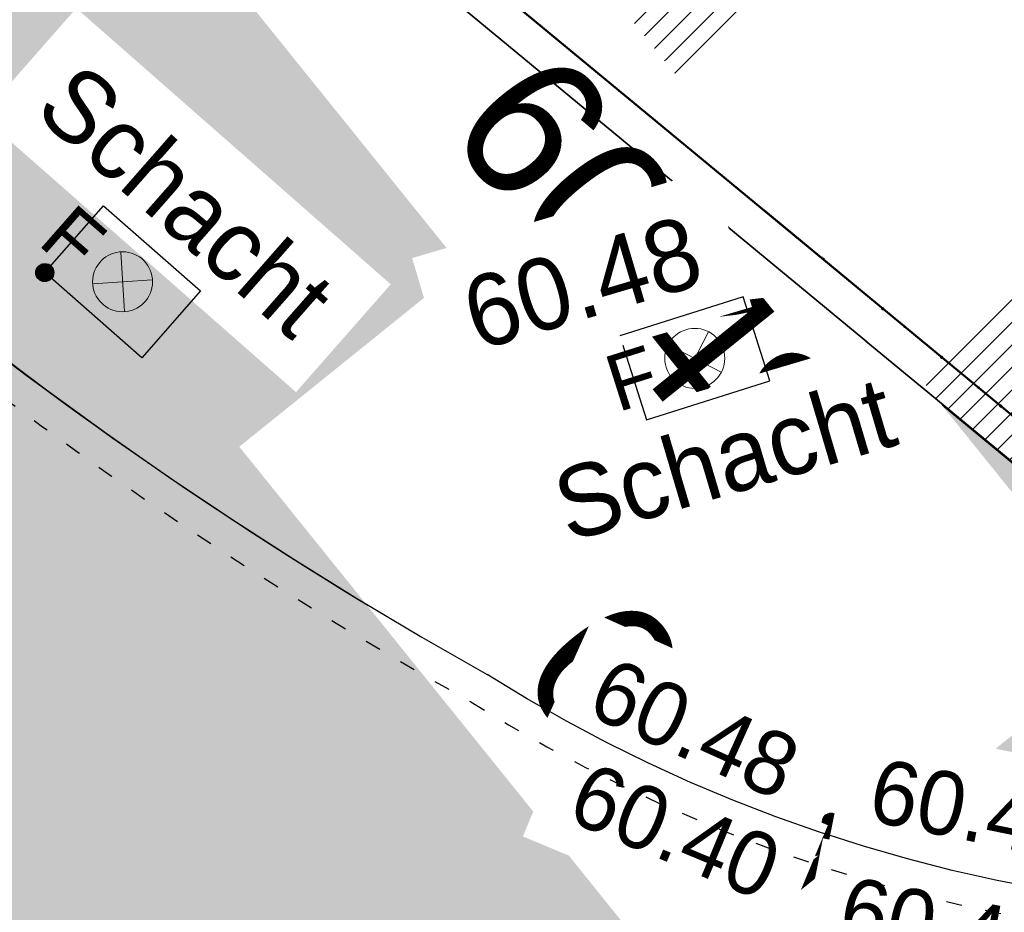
# Model space of a CAD drawing. Header units: millimetres. Extents: x 32365810 to 32368499, y 5620272 to 5622478.
# Tile 134 of 249: x 32366696 to 32366702, y 5620648 to 5620654. Entities that reach past the tile are written whole.
import ezdxf

# ---------------------------------------------------------------- set-up
doc = ezdxf.new("R2010")
doc.units = ezdxf.units.MM
for name, pattern in [('1000.100', [0]), ('1000.104', [0.22499999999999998, 0.075, -0.15]), ('1600.2013', [0, 0]), ('1600.2028', [0])]:
    doc.linetypes.add(name, pattern=pattern)
doc.layers.get('0').update_dxf_attribs({"color": 1, "linetype": 'CONTINUOUS'})
doc.layers.add('_K_Flurstücke_Grenzpunkte', color=251, linetype='CONTINUOUS', lineweight=50)
for name, color, linetype in [('_K_Höhen_ gemessen (NHN)', 251, 'CONTINUOUS'), ('_K_Topographie_ örtl. Aufnahme', 251, 'CONTINUOUS'), ('BESONDERE-VERKEHRSFLÄCHEN_FA', 40, 'CONTINUOUS'), ('STRASSENBEGRENZUNG_FA', 72, 'CONTINUOUS'), ('STRASSENBEGRENZUNG_GL', 7, 'CONTINUOUS'), ('STRASSENBEGRENZUNG_SW', 7, 'CONTINUOUS'), ('UMGR_BESONDERE-VERKEHRSFLÄCHEN', 7, 'CONTINUOUS'), ('UMGR_STRASSENVERKEHRSFLÄCHE', 7, 'CONTINUOUS')]:
    doc.layers.add(name, color=color, linetype=linetype)
for name, color, linetype, transparency in [('Beschriftung Topographie', 7, 'CONTINUOUS', 0.75), ('Flurstücke_Grenzpunkte', 11, 'CONTINUOUS', 0.75), ('Gebäude', 31, 'CONTINUOUS', 0.75), ('Höhen_ gemessen (NHN)', 7, 'CONTINUOUS', 0.75), ('Höhentexte_ gemessen (NHN)', 7, 'CONTINUOUS', 0.75), ('Symbole Topographie', 7, 'CONTINUOUS', 0.75), ('Topgraphie_ weitere örtliche Aufnahme', 7, 'CONTINUOUS', 0.75), ('Topographie_ örtl. Aufnahme', 7, 'CONTINUOUS', 0.75)]:
    doc.layers.add(name, color=color, linetype=linetype, transparency=transparency)
doc.layers.add('STRASSENVERKEHRSFLÄCHE_FA', color=7, linetype='CONTINUOUS', true_color=0xfff5bf)
doc.styles.add('Arial', font='arial.ttf')
doc.styles.add('Beschriftung Topographie_ blau', font='GOTHIC.TTF')
doc.styles.add('Höhe NHN_ gemessen_ schwarz', font='GOTHIC.TTF')

# ---------------------------------------------------------------- blocks, each defined once
blk = doc.blocks.new('Flurgrenze_ Begleitsignatur')
at = {"color": 0, "lineweight": -2}
for p, q in [((-0.29, 0), (-0.12, 0)), ((0.12, 0), (0.29, 0))]:
    blk.add_line(p, q, dxfattribs=at)
for p in [(-0.06, 0), (0, 0), (0.06, 0)]:
    blk.add_point(p, dxfattribs=at)
blk = doc.blocks.new('S1000.15')
at = {"color": 0, "lineweight": -2}
for p, q in [((-0.5, 0.05), (-0.485, 0.1)), ((0.495, 0.05), (-0.5, 0.05)), ((-0.5, -0.05), (-0.5, 0)), ((-0.5, 0), (0.5, 0)), ((-0.485, 0.1), (0.49, 0.1)), ((-0.475, 0.15), (-0.455, 0.2)), ((0.475, 0.15), (-0.475, 0.15)), ((-0.455, 0.2), (0.455, 0.2)), ((-0.43, 0.25), (-0.4, 0.3)), ((0.43, 0.25), (-0.43, 0.25)), ((-0.4, 0.3), (0.395, 0.3)), ((-0.355, 0.35), (-0.295, 0.4)), ((0.36, 0.35), (-0.355, 0.35)), ((-0.295, 0.4), (0.3, 0.4)), ((0.22, 0.45), (-0.215, 0.45)), ((0.3, 0.4), (0.22, 0.45)), ((0.395, 0.3), (0.36, 0.35)), ((0.455, 0.2), (0.43, 0.25)), ((0.49, 0.1), (0.475, 0.15)), ((0.5, 0), (0.495, 0.05)), ((0.495, -0.05), (-0.5, -0.05)), ((-0.475, -0.15), (-0.49, -0.1)), ((-0.49, -0.1), (0.485, -0.1)), ((0.475, -0.15), (-0.475, -0.15)), ((-0.43, -0.25), (-0.455, -0.2)), ((-0.455, -0.2), (0.46, -0.2)), ((0.425, -0.25), (-0.43, -0.25)), ((-0.355, -0.35), (-0.4, -0.3)), ((-0.4, -0.3), (0.395, -0.3)), ((0.345, -0.35), (-0.355, -0.35)), ((-0.205, -0.45), (-0.29, -0.4)), ((-0.29, -0.4), (0.285, -0.4)), ((0.2, -0.45), (-0.205, -0.45)), ((0.285, -0.4), (0.345, -0.35)), ((0.395, -0.3), (0.425, -0.25)), ((0.46, -0.2), (0.475, -0.15)), ((0.485, -0.1), (0.495, -0.05))]:
    blk.add_line(p, q, dxfattribs=at)
blk.add_circle((0, 0), 0.5, dxfattribs=at)
blk = doc.blocks.new('S1000.364', base_point=(0.25, 0))
at = {"color": 0, "lineweight": -2}
for p, q in [((0.075, 0.175), (0.425, -0.175)), ((0.425, 0.175), (0.075, -0.175))]:
    blk.add_line(p, q, dxfattribs=at)
blk.add_circle((0.25, 0), 0.25, dxfattribs=at)
at = {"color": 0, "lineweight": -2, "insert": (-0.5, -0.235), "char_height": 0.47, "attachment_point": 7, "line_spacing_factor": 0.69, "style": 'Arial'}
blk.add_mtext('F', dxfattribs=at)
blk = doc.blocks.new('S1000.461')
at = {"color": 0, "lineweight": -2}
for p, q in [((0, 0.345), (0, 0.5)), ((-0.245, 0.245), (-0.35, 0.35)), ((0.245, 0.245), (0.35, 0.35)), ((-0.345, 0), (-0.5, 0)), ((0.345, 0), (0.5, 0)), ((-0.245, -0.245), (-0.35, -0.35)), ((0.245, -0.245), (0.35, -0.35)), ((0, -0.345), (0, -0.5))]:
    blk.add_line(p, q, dxfattribs=at)
blk.add_circle((0, 0), 0.345, dxfattribs=at)
blk = doc.blocks.new('S1000.258')
at = {"lineweight": -2}
blk.add_hatch(color=0, dxfattribs=at).paths.add_polyline_path([(-0.5, -0.5), (-0.5, 0.5), (0.5, 0.5), (0.5, -0.5)], flags=0)
blk = doc.blocks.new('O183')
at = {"layer": 'Flurstücke_Grenzpunkte', "color": 251, "linetype": '1600.2013', "lineweight": 50, "true_color": 0x566563}
blk.add_line((32366209.661345, 5622003.219428), (32366198.742345, 5622012.244428), dxfattribs=at)
at = {"layer": 'Flurstücke_Grenzpunkte', "color": 251, "lineweight": 50, "true_color": 0x566563, "xscale": 5, "yscale": 5, "zscale": 5, "rotation": 140.424876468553}
blk.add_blockref('Flurgrenze_ Begleitsignatur', (32366202.082254, 5622009.483857), dxfattribs=at)
blk = doc.blocks.new('O1462')
at = {"layer": 'Flurstücke_Grenzpunkte', "color": 7, "linetype": '1600.2028', "lineweight": 35}
blk.add_line((32366209.518, 5622003.046), (32366198.599, 5622012.071), dxfattribs=at)
blk = doc.blocks.new('O1900')
at = {"layer": 'Flurstücke_Grenzpunkte', "color": 7, "linetype": '1600.2028', "lineweight": 35}
blk.add_line((32366209.518, 5622003.046), (32366198.599, 5622012.071), dxfattribs=at)
blk = doc.blocks.new('O2655')
at = {"layer": 'Höhentexte_ gemessen (NHN)', "color": 7, "lineweight": 25, "insert": (32366199.892282, 5622009.73055, 60.477), "char_height": 0.45, "attachment_point": 8, "rotation": 16.51246735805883, "line_spacing_factor": 0.69, "style": 'Höhe NHN_ gemessen_ schwarz', "bg_fill": 2}
blk.add_mtext('60.48', dxfattribs=at)

msp = doc.modelspace()

# ---------------------------------------------------------------- hatches: boundary and pattern name
at = {"layer": 'BESONDERE-VERKEHRSFLÄCHEN_FA'}
h = msp.add_hatch(dxfattribs=at)
h.set_pattern_fill('AWS_VBZF', color=256, scale=0.5, style=0, pattern_type=2)
h.set_pattern_definition([(45, (503.2695410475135, -1357.696340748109), (0, 7.071067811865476), [5.2, -4.8]), (45, (503.1281196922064, -1357.696340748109), (0, 7.071067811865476), [5.4, -4.6]), (45, (502.9866983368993, -1357.696340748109), (0, 7.071067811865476), [5.6, -4.4]), (45, (502.8452769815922, -1357.696340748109), (0, 7.071067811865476), [5.8, -4.2]), (45, (502.7038556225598, -1357.696340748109), (0, 7.071067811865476), [6, -4]), (45, (502.5624342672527, -1357.696340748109), (0, 7.071067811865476), [6.2, -3.8]), (45, (502.4210129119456, -1357.696340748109), (0, 7.071067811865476), [6.4, -3.6]), (45, (502.2795915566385, -1357.696340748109), (0, 7.071067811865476), [6.6, -3.4]), (45, (502.1381701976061, -1357.696340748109), (0, 7.071067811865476), [6.8, -3.2]), (45, (501.996748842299, -1357.696340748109), (0, 7.071067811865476), [7, -3]), (45, (501.8553274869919, -1357.696340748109), (0, 7.071067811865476), [7.2, -2.8]), (45, (501.7139061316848, -1357.696340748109), (0, 7.071067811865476), [7.4, -2.6]), (45, (501.5724847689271, -1357.696340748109), (0, 7.071067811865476), [7.6, -2.4]), (45, (501.4310634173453, -1357.696340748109), (0, 7.071067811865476), [7.8, -2.2]), (45, (501.2896420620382, -1357.696340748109), (0, 7.071067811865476), [8, -2]), (45, (501.1482207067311, -1357.696340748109), (0, 7.071067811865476), [8.2, -1.8]), (45, (501.0067993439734, -1357.696340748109), (0, 7.071067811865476), [8.4, -1.6]), (45, (500.8653779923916, -1357.696340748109), (0, 7.071067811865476), [8.6, -1.4]), (45, (500.7239566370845, -1357.696340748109), (0, 7.071067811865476), [8.8, -1.2]), (45, (500.5825352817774, -1357.696340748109), (0, 7.071067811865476), [9, -1]), (45, (500.4411139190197, -1357.696340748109), (0, 7.071067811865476), [9.2, -0.8]), (45, (500.2996925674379, -1357.696340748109), (0, 7.071067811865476), [9.4, -0.6]), (45, (500.1582712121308, -1357.696340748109), (0, 7.071067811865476), [9.6, -0.4]), (45, (500.0168498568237, -1357.696340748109), (7.071067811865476, 0), [9.8, -0.2]), (45, (503.4109624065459, -1357.696340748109), (7.071067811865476, 0), [5, -5]), (45, (499.8754285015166, -1357.696340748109), (7.071067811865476, 0), [10]), (45, (499.8754285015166, -1353.170857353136), (7.071067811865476, 0), [3.6, -6.4]), (45, (499.8754285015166, -1353.312278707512), (7.071067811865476, 0), [3.8, -6.2]), (45, (499.8754285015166, -1353.453700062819), (7.071067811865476, 0), [4, -6]), (45, (499.8754285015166, -1353.595121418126), (7.071067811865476, 0), [4.2, -5.8]), (45, (499.8754285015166, -1353.73654277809), (7.071067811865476, 0), [4.4, -5.6]), (45, (499.8754285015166, -1353.877964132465), (7.071067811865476, 0), [4.6, -5.4]), (45, (499.8754285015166, -1354.019385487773), (0, 7.071067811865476), [4.8, -5.2]), (45, (499.8754285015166, -1354.16080684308), (7.071067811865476, 0), [5, -5]), (45, (499.8754285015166, -1352.60517194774), (7.071067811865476, 0), [2.8, -7.2]), (45, (499.8754285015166, -1352.746593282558), (7.071067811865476, 0), [3, -7]), (45, (499.8754285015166, -1352.888014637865), (7.071067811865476, 0), [3.2, -6.8]), (45, (499.8754285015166, -1353.029435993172), (7.071067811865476, 0), [3.4, -6.6]), (45, (499.8754285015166, -1351.190958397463), (7.071067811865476, 0), [0.8, -9.2]), (45, (499.8754285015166, -1351.049537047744), (7.071067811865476, 0), [0.6, -9.4]), (45, (499.8754285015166, -1351.190958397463), (7.071067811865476, 0), [0.8, -9.2]), (45, (499.8754285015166, -1351.332379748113), (7.071067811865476, 0), [1, -9]), (45, (499.8754285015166, -1351.473801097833), (7.071067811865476, 0), [1.2, -8.8]), (45, (499.8754285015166, -1351.615222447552), (7.071067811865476, 0), [1.4, -8.6]), (45, (499.8754285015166, -1351.756643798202), (7.071067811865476, 0), [1.6, -8.4]), (45, (499.8754285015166, -1352.039486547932), (7.071067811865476, 0), [2, -8]), (45, (499.8754285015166, -1352.180907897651), (7.071067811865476, 0), [2.2, -7.8]), (45, (499.8754285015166, -1352.322329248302), (7.071067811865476, 0), [2.4, -7.6]), (45, (499.8754285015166, -1352.463750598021), (7.071067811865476, 0), [2.6, -7.4]), (45, (499.8754285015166, -1351.898065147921), (7.071067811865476, 0), [1.8, -8.2]), (45, (499.8754285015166, -1350.908115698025), (7.071067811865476, 0), [0.4, -9.6]), (45, (499.8754285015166, -1350.766694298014), (0, 7.071067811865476), [0.2, -9.8])])
edge = h.paths.add_edge_path(flags=0)
edge.add_line((32366710.8764285, 5620650.046659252), (32366712.3064285, 5620650.508659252))
edge.add_line((32366712.3064285, 5620650.508659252), (32366714.45956164, 5620651.169754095))
edge.add_line((32366714.45956164, 5620651.169754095), (32366711.39971296, 5620660.780730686))
edge.add_line((32366711.39971296, 5620660.780730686), (32366705.2674285, 5620656.306659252))
edge.add_line((32366705.2674285, 5620656.306659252), (32366700.2294285, 5620654.847659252))
edge.add_line((32366700.2294285, 5620654.847659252), (32366698.4244285, 5620654.324659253))
edge.add_line((32366698.4244285, 5620654.324659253), (32366705.54615068, 5620648.438264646))
edge.add_arc((32366705.59339054, 5620649.244430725), 0.8075489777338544, 266.6464071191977, 304.4687704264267)
edge.add_line((32366706.0504285, 5620648.578659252), (32366710.8764285, 5620650.046659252))
at = {"layer": 'STRASSENVERKEHRSFLÄCHE_FA', "true_color": 0xffd24a}
h = msp.add_hatch(color=41, dxfattribs=at)
h.paths.add_polyline_path([(32366700.8123982, 5620642.637307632), (32366709.3434285, 5620645.299659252), (32366744.93465228, 5620656.406916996), (32366800.8444285, 5620673.855159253), (32366814.23805699, 5620678.035023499), (32366812.52532581, 5620684.489438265), (32366790.9585645, 5620765.763621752), (32366786.66704586, 5620779.054416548), (32366782.41391982, 5620794.242896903), (32366771.60233791, 5620788.16263393), (32366758.55890048, 5620780.940560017), (32366707.207608, 5620751.956186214), (32366691.60793502, 5620737.560651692), (32366678.0511785, 5620726.047409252), (32366655.299831, 5620707.964578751), (32366642.98995503, 5620700.236030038), (32366635.31282143, 5620695.501446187)], flags=0)
edge = h.paths.add_edge_path(flags=0)
edge.add_line((32366743.1710545, 5620661.732718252), (32366743.72530459, 5620660.058965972))
edge.add_line((32366743.72530459, 5620660.058965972), (32366743.4584285, 5620659.978659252))
edge.add_line((32366743.4584285, 5620659.978659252), (32366724.4254285, 5620654.229659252))
edge.add_line((32366724.4254285, 5620654.229659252), (32366712.3064285, 5620650.508659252))
edge.add_line((32366712.3064285, 5620650.508659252), (32366710.8764285, 5620650.046659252))
edge.add_line((32366710.8764285, 5620650.046659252), (32366706.0504285, 5620648.578659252))
edge.add_arc((32366704.00332365, 5620654.955728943), 6.697585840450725, 283.318013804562, 287.79716354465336, ccw=False)
edge.add_line((32366705.54615068, 5620648.438264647), (32366698.4244285, 5620654.324659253))
edge.add_line((32366698.4244285, 5620654.324659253), (32366697.0404285, 5620655.472659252))
edge.add_line((32366697.0404285, 5620655.472659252), (32366693.2054285, 5620658.653659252))
edge.add_line((32366693.2054285, 5620658.653659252), (32366688.7664285, 5620662.335659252))
edge.add_line((32366688.7664285, 5620662.335659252), (32366681.0714285, 5620668.620659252))
edge.add_line((32366681.0714285, 5620668.620659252), (32366678.0124285, 5620671.145659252))
edge.add_line((32366678.0124285, 5620671.145659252), (32366674.9514285, 5620673.669659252))
edge.add_line((32366674.9514285, 5620673.669659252), (32366671.8604285, 5620676.219659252))
edge.add_line((32366671.8604285, 5620676.219659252), (32366667.7294285, 5620679.628659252))
edge.add_line((32366667.7294285, 5620679.628659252), (32366654.8644285, 5620689.784659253))
edge.add_line((32366654.8644285, 5620689.784659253), (32366649.8944285, 5620695.981659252))
edge.add_line((32366649.8944285, 5620695.981659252), (32366658.9674285, 5620703.305659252))
edge.add_line((32366658.9674285, 5620703.305659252), (32366659.3444285, 5620702.839659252))
edge.add_line((32366659.3444285, 5620702.839659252), (32366668.3894285, 5620710.033659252))
edge.add_line((32366668.3894285, 5620710.033659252), (32366674.3954285, 5620714.747659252))
edge.add_line((32366674.3954285, 5620714.747659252), (32366678.8874285, 5620718.271659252))
edge.add_line((32366678.8874285, 5620718.271659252), (32366679.9164285, 5620719.079659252))
edge.add_line((32366679.9164285, 5620719.079659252), (32366682.4064285, 5620721.071659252))
edge.add_line((32366682.4064285, 5620721.071659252), (32366687.0664285, 5620724.768659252))
edge.add_line((32366687.0664285, 5620724.768659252), (32366692.1044285, 5620728.953659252))
edge.add_line((32366692.1044285, 5620728.953659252), (32366695.9746285, 5620732.089638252))
edge.add_line((32366695.9746285, 5620732.089638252), (32366701.9094285, 5620736.896659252))
edge.add_line((32366701.9094285, 5620736.896659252), (32366705.5984285, 5620739.885659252))
edge.add_line((32366705.5984285, 5620739.885659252), (32366707.1144285, 5620741.113659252))
edge.add_line((32366707.1144285, 5620741.113659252), (32366709.6784285, 5620743.190659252))
edge.add_line((32366709.6784285, 5620743.190659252), (32366711.2314285, 5620744.448659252))
edge.add_line((32366711.2314285, 5620744.448659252), (32366709.9014285, 5620746.779659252))
edge.add_line((32366709.9014285, 5620746.779659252), (32366714.0414285, 5620748.990659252))
edge.add_line((32366714.0414285, 5620748.990659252), (32366720.1184285, 5620752.236659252))
edge.add_line((32366720.1184285, 5620752.236659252), (32366735.2664285, 5620760.327659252))
edge.add_line((32366735.2664285, 5620760.327659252), (32366742.5764285, 5620764.231659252))
edge.add_line((32366742.5764285, 5620764.231659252), (32366745.6674285, 5620765.882659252))
edge.add_line((32366745.6674285, 5620765.882659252), (32366748.3894285, 5620767.336659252))
edge.add_line((32366748.3894285, 5620767.336659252), (32366756.7024285, 5620771.880659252))
edge.add_line((32366756.7024285, 5620771.880659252), (32366764.5794285, 5620776.186659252))
edge.add_line((32366764.5794285, 5620776.186659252), (32366766.3304285, 5620772.552659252))
edge.add_line((32366766.3304285, 5620772.552659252), (32366774.3714285, 5620775.592659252))
edge.add_line((32366774.3714285, 5620775.592659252), (32366779.2794285, 5620762.409659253))
edge.add_line((32366779.2794285, 5620762.409659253), (32366782.3304285, 5620749.773659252))
edge.add_line((32366782.3304285, 5620749.773659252), (32366791.8204285, 5620710.457659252))
edge.add_line((32366791.8204285, 5620710.457659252), (32366791.8854285, 5620710.185659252))
edge.add_line((32366791.8854285, 5620710.185659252), (32366793.4664285, 5620703.779659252))
edge.add_line((32366793.4664285, 5620703.779659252), (32366795.2334285, 5620696.616659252))
edge.add_line((32366795.2334285, 5620696.616659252), (32366799.3534285, 5620680.171659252))
edge.add_line((32366799.3534285, 5620680.171659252), (32366785.7934285, 5620675.726659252))
edge.add_line((32366785.7934285, 5620675.726659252), (32366779.8604285, 5620673.836659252))
edge.add_line((32366779.8604285, 5620673.836659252), (32366773.8814285, 5620671.893659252))
edge.add_line((32366773.8814285, 5620671.893659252), (32366767.9134285, 5620669.954659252))
edge.add_line((32366767.9134285, 5620669.954659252), (32366743.1710545, 5620661.732718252))

# ---------------------------------------------------------------- linework, layer by layer
at = {"layer": '_K_Flurstücke_Grenzpunkte', "linetype": '1600.2028', "lineweight": 35}
msp.add_line((32366709.3434285, 5620645.299659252), (32366698.4244285, 5620654.324659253), dxfattribs=at)
at = {"layer": '_K_Flurstücke_Grenzpunkte', "linetype": '1600.2028'}
msp.add_lwpolyline([(32366677.3714285, 5620651.810659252), (32366691.9834285, 5620639.988659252), (32366697.1484285, 5620636.133659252), (32366702.8464285, 5620637.791659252), (32366702.8044285, 5620637.935659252), (32366703.8124285, 5620638.228659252), (32366708.2644285, 5620639.519659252), (32366708.3064285, 5620639.375659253), (32366714.4184285, 5620641.148659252), (32366709.3434285, 5620645.299659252), (32366698.4244285, 5620654.324659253), (32366697.0404285, 5620655.472659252), (32366693.2054285, 5620658.653659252), (32366688.7664285, 5620662.335659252)], dxfattribs=at)
at = {"layer": '_K_Topographie_ örtl. Aufnahme', "linetype": '1000.100'}
msp.add_lwpolyline([(32366695.54642835, 5620652.104658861, 0.04058775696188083), (32366699.05642858, 5620649.748658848, 0.1121309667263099), (32366703.11242861, 5620648.31765978, 0.1114661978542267), (32366706.0504285, 5620648.578659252), (32366710.8764285, 5620650.046659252), (32366712.3064285, 5620650.508659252), (32366724.4254285, 5620654.229659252), (32366743.4584285, 5620659.978659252), (32366756.9174285, 5620664.028659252), (32366768.2094285, 5620667.462659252), (32366785.8963865, 5620672.934247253), (32366795.3144835, 5620675.810865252)], format="xyb", dxfattribs=at)
for points in [[(32366696.2820765, 5620652.268212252), (32366696.6504725, 5620652.687755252), (32366697.2587805, 5620652.153606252), (32366696.8903845, 5620651.734063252)], [(32366699.8890955, 5620651.871141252), (32366700.0561685, 5620651.344894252), (32366700.8287615, 5620651.590177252), (32366700.6616885, 5620652.116424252)]]:
    msp.add_lwpolyline(points, close=True, dxfattribs=at)
at = {"layer": '_K_Topographie_ örtl. Aufnahme', "linetype": '1000.104'}
msp.add_lwpolyline([(32366695.42189648, 5620651.948206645, 0.0405377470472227), (32366698.95422656, 5620649.576705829, 0.1119520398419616), (32366703.08757055, 5620648.119237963, 0.1113455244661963), (32366706.11008819, 5620648.387795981)], format="xyb", dxfattribs=at)
at = {"layer": 'STRASSENBEGRENZUNG_FA', "const_width": 0.8}
msp.add_lwpolyline([(32366711.78280898, 5620660.895963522), (32366714.96331695, 5620650.905996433), (32366712.42662397, 5620650.127133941), (32366710.99612737, 5620649.6649735), (32366706.16972654, 5620648.196851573, -0.02652581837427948), (32366705.4419221, 5620648.005465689), (32366698.16959274, 5620654.016343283)], format="xyb", dxfattribs=at)
at = {"layer": 'STRASSENBEGRENZUNG_GL'}
msp.add_lwpolyline([(32366711.40165942, 5620660.774616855), (32366714.45956164, 5620651.169754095), (32366712.3064285, 5620650.508659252), (32366710.8764285, 5620650.046659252), (32366706.0504285, 5620648.578659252, -0.01954646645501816), (32366705.54615068, 5620648.438264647), (32366698.4244285, 5620654.324659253)], format="xyb", dxfattribs=at)
at = {"layer": 'STRASSENBEGRENZUNG_SW', "const_width": 0.35}
msp.add_lwpolyline([(32366711.56841235, 5620660.827706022), (32366714.67995458, 5620651.054360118), (32366712.35901397, 5620650.341741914), (32366710.92879675, 5620649.879671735), (32366706.10263175, 5620648.411621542, -0.02268066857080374), (32366705.50121785, 5620648.248363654), (32366698.31293786, 5620654.189771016)], format="xyb", dxfattribs=at)
at = {"layer": 'UMGR_BESONDERE-VERKEHRSFLÄCHEN'}
msp.add_lwpolyline([(32366710.8764285, 5620650.046659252), (32366712.3064285, 5620650.508659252), (32366714.45956164, 5620651.169754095), (32366711.39971296, 5620660.780730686), (32366705.2674285, 5620656.306659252), (32366700.2294285, 5620654.847659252), (32366698.4244285, 5620654.324659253), (32366705.54615068, 5620648.438264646, 0.1665459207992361), (32366706.0504285, 5620648.578659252)], format="xyb", close=True, dxfattribs=at)
at = {"layer": 'UMGR_STRASSENVERKEHRSFLÄCHE'}
msp.add_lwpolyline([(32366712.3064285, 5620650.508659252), (32366710.8764285, 5620650.046659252), (32366706.0504285, 5620648.578659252, -0.01954646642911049), (32366705.54615068, 5620648.438264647), (32366698.4244285, 5620654.324659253), (32366697.0404285, 5620655.472659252), (32366693.2054285, 5620658.653659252), (32366688.7664285, 5620662.335659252), (32366681.0714285, 5620668.620659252), (32366678.0124285, 5620671.145659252), (32366674.9514285, 5620673.669659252), (32366671.8604285, 5620676.219659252), (32366667.7294285, 5620679.628659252), (32366654.8644285, 5620689.784659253), (32366649.8944285, 5620695.981659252)], format="xyb", dxfattribs=at)

# ---------------------------------------------------------------- block references
at = {"layer": '_K_Flurstücke_Grenzpunkte', "color": 251, "lineweight": 60, "true_color": 0x566563, "xscale": 8, "yscale": 8, "zscale": 8, "rotation": 140.424876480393}
msp.add_blockref('Flurgrenze_ Begleitsignatur', (32366701.9076825, 5620651.737516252), dxfattribs=at)
at = {"layer": '_K_Höhen_ gemessen (NHN)', "xscale": 0.1125, "yscale": 0.1125, "zscale": 0.1125}
for p in [(32366696.2820765, 5620652.268212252), (32366699.8934285, 5620651.870659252), (32366701.1544285, 5620648.746659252)]:
    msp.add_blockref('S1000.15', p, dxfattribs=at)
at = {"layer": 'Höhen_ gemessen (NHN)', "color": 7, "lineweight": 18, "xscale": 0.1125, "yscale": 0.1125, "zscale": 0.1125}
for p in [(32366696.2820745, 5620652.268211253, 60.386), (32366702.0514265, 5620648.564658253, 60.476)]:
    msp.add_blockref('S1000.15', p, dxfattribs=at)
at = {"layer": 'Symbole Topographie', "color": 7, "lineweight": 18, "xscale": 0.7525, "yscale": 0.7525, "zscale": 0.7525, "rotation": 318.713975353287}
msp.add_blockref('S1000.364', (32366696.7704265, 5620652.210908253, 60.41), dxfattribs=at)
at = {"layer": 'Symbole Topographie', "color": 7, "lineweight": 18, "xscale": 0.47, "yscale": 0.47, "zscale": 0.47}
msp.add_blockref('S1000.461', (32366698.1987125, 5620651.392790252, 60.43), dxfattribs=at)

# ---------------------------------------------------------------- next in the draw order: texts
at = {"layer": '_K_Höhen_ gemessen (NHN)', "char_height": 0.9, "width": 6.48035329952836, "attachment_point": 8, "rotation": 308.8633331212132, "line_spacing_factor": 0.69, "style": 'Höhe NHN_ gemessen_ schwarz', "bg_fill": 2}
for s, insert in [('60.48', (32366699.7177105, 5620651.984209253)), ('60.40', (32366700.1581545, 5620648.577398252))]:
    msp.add_mtext(s, dxfattribs=dict(at, insert=insert))
at = {"layer": 'Beschriftung Topographie', "color": 142, "lineweight": 25, "true_color": 0x0087cd, "insert": (32366697.1669935, 5620652.720533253), "char_height": 0.45, "attachment_point": 5, "rotation": 318.7139890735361, "line_spacing_factor": 0.69, "style": 'Beschriftung Topographie_ blau', "bg_fill": 2}
msp.add_mtext('Schacht', dxfattribs=at)

# ---------------------------------------------------------------- next in the draw order: block references
at = {"layer": 'Höhen_ gemessen (NHN)', "color": 7, "lineweight": 18, "xscale": 0.1125, "yscale": 0.1125, "zscale": 0.1125}
for p in [(32366699.8934265, 5620651.870658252, 60.477), (32366701.2144265, 5620648.822658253, 60.484), (32366701.1544265, 5620648.746658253, 60.399), (32366702.0134265, 5620648.452658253, 60.436)]:
    msp.add_blockref('S1000.15', p, dxfattribs=at)
at = {"layer": 'Symbole Topographie', "color": 7, "lineweight": 18}
for name, p, xscale, yscale, zscale, rotation in [('S1000.364', (32366700.3589265, 5620651.730658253, 60.49), 0.7525000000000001, 0.7525000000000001, 0.7525000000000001, 17.613632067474), ('S1000.258', (32366701.9814265, 5620648.517658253, 60.427), 0.15000000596, 0.15000000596, 0.15000000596, 166.581155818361)]:
    msp.add_blockref(name, p, dxfattribs=dict(at, xscale=xscale, yscale=yscale, zscale=zscale, rotation=rotation))

# ---------------------------------------------------------------- next in the draw order: texts
at = {"layer": 'Höhentexte_ gemessen (NHN)', "color": 7, "lineweight": 25, "char_height": 0.4, "attachment_point": 8, "line_spacing_factor": 0.69, "style": 'Höhe NHN_ gemessen_ schwarz', "bg_fill": 2}
for insert, rotation in [((32366700.2745185, 5620649.222693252, 60.46), 335.728425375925), ((32366702.0864195, 5620648.696592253, 60.452), 348.5667566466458)]:
    msp.add_mtext('60.48', dxfattribs=dict(at, insert=insert, rotation=rotation))

# ---------------------------------------------------------------- next in the draw order: texts
at = {"layer": 'Beschriftung Topographie', "color": 142, "lineweight": 25, "true_color": 0x0087cd, "insert": (32366700.5448505, 5620651.097452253), "char_height": 0.45, "attachment_point": 5, "rotation": 16.51246735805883, "line_spacing_factor": 0.69, "style": 'Beschriftung Topographie_ blau', "bg_fill": 2}
msp.add_mtext('Schacht', dxfattribs=at)
at = {"layer": 'Höhentexte_ gemessen (NHN)', "color": 7, "lineweight": 25, "char_height": 0.4, "attachment_point": 8, "line_spacing_factor": 0.69, "style": 'Höhe NHN_ gemessen_ schwarz', "bg_fill": 2}
for s, insert, rotation in [('60.40', (32366700.1581525, 5620648.577397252, 60.375), 337.40448135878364), ('60.44', (32366701.8982855, 5620647.957629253, 60.412), 348.8114681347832)]:
    msp.add_mtext(s, dxfattribs=dict(at, insert=insert, rotation=rotation))

# ---------------------------------------------------------------- next in the draw order: block references
at = {"layer": 'Flurstücke_Grenzpunkte', "color": 7, "true_color": 0xffffff}
msp.add_blockref('O183', (499.8254265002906, -1357.746341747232), dxfattribs=at)

# ---------------------------------------------------------------- next in the draw order: block references
msp.add_blockref('O1462', (499.8254265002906, -1357.746341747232), dxfattribs=at)

# ---------------------------------------------------------------- next in the draw order: block references
msp.add_blockref('O1900', (499.8254265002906, -1357.746341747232), dxfattribs=at)

# ---------------------------------------------------------------- next in the draw order: linework, layer by layer
at = {"layer": 'Topgraphie_ weitere örtliche Aufnahme', "color": 142, "linetype": '1000.104', "lineweight": 25, "true_color": 0x0087cd}
msp.add_arc((32366704.2347745, 5620657.962454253), 9.909843, 237.8011645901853, 263.352290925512, dxfattribs=at)
at = {"layer": 'Topographie_ örtl. Aufnahme', "color": 142, "linetype": '1000.100', "lineweight": 25, "true_color": 0x0087cd}
for p, q in [((32366699.8890935, 5620651.871140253, 60.478), (32366700.0561665, 5620651.344893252, 60.466)), ((32366700.0561665, 5620651.344893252, 60.466), (32366700.8287595, 5620651.590176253, 60.502))]:
    msp.add_line(p, q, dxfattribs=at)
msp.add_polyline3d([(32366703.1124265, 5620648.317658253, 60.424), (32366702.8257715, 5620648.355349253, 60.418067), (32366702.5403655, 5620648.401558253, 60.412133), (32366702.2564615, 5620648.456244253, 60.4062), (32366701.9743125, 5620648.519358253, 60.400267), (32366701.6941675, 5620648.590845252, 60.394333), (32366701.4162745, 5620648.670640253, 60.3884), (32366701.1408805, 5620648.758674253, 60.382467), (32366700.8682295, 5620648.854868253, 60.376533), (32366700.5985635, 5620648.959137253, 60.3706), (32366700.3321215, 5620649.071389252, 60.364667), (32366700.0691395, 5620649.191523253, 60.358733), (32366699.8098505, 5620649.319434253, 60.3528), (32366699.5544855, 5620649.455008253, 60.346867), (32366699.3032695, 5620649.598125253, 60.340933), (32366699.0564265, 5620649.748658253, 60.335)], dxfattribs=at)

# ---------------------------------------------------------------- next in the draw order: block references
at = {"layer": 'Gebäude', "color": 7, "true_color": 0xffffff}
msp.add_blockref('O2655', (499.8254265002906, -1357.746341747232), dxfattribs=at)

# ---------------------------------------------------------------- next in the draw order: linework, layer by layer
at = {"layer": 'Topgraphie_ weitere örtliche Aufnahme', "color": 142, "linetype": '1000.104', "lineweight": 25, "true_color": 0x0087cd}
msp.add_arc((32366711.7892885, 5620672.510862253), 26.281446, 231.4810279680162, 240.7665106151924, dxfattribs=at)
at = {"layer": 'Topographie_ örtl. Aufnahme', "color": 142, "linetype": '1000.100', "lineweight": 25, "true_color": 0x0087cd}
for p, q in [((32366696.2820745, 5620652.268211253, 60.386), (32366696.6504705, 5620652.687754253, 60.415)), ((32366696.6504705, 5620652.687754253, 60.415), (32366697.2587785, 5620652.153605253, 60.421)), ((32366696.8903825, 5620651.734062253, 60.404), (32366696.2820745, 5620652.268211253, 60.386)), ((32366697.2587785, 5620652.153605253, 60.421), (32366696.8903825, 5620651.734062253, 60.404)), ((32366700.6616865, 5620652.116423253, 60.515), (32366699.8890935, 5620651.871140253, 60.478)), ((32366700.8287595, 5620651.590176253, 60.502), (32366700.6616865, 5620652.116423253, 60.515))]:
    msp.add_line(p, q, dxfattribs=at)
msp.add_polyline3d([(32366695.5464265, 5620652.104658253, 60.252), (32366695.9169525, 5620651.815146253, 60.261222), (32366696.2926365, 5620651.532361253, 60.270444), (32366696.6733585, 5620651.256395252, 60.279667), (32366697.0589935, 5620650.987337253, 60.288889), (32366697.4494165, 5620650.725276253, 60.298111), (32366697.8445005, 5620650.470295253, 60.307333), (32366698.2441165, 5620650.222479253, 60.316556), (32366698.6481355, 5620649.981907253, 60.325778), (32366699.0564265, 5620649.748658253, 60.335)], dxfattribs=at)

doc.saveas('drawing.dxf')
